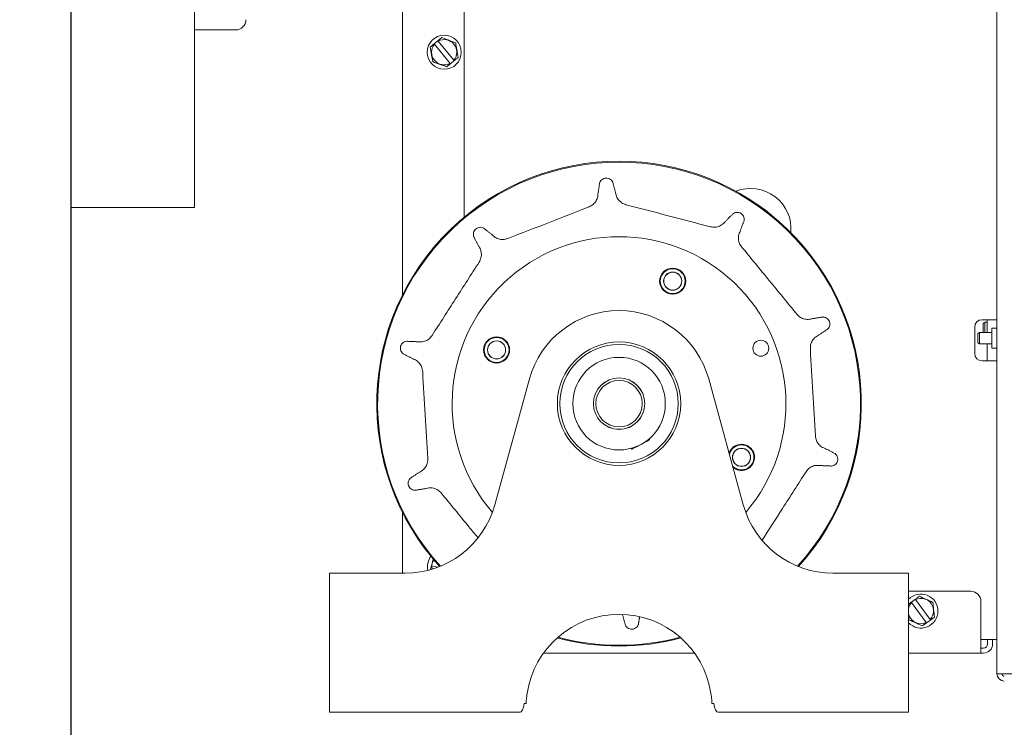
# Model space of a CAD drawing. Header units: inches. Extents: x 169.6 to 213.7, y 195.1 to 247.7.
# Tile 30 of 51: x 211.445 to 212.043, y 204.629 to 205.059. Entities that reach past the tile are written whole.
import ezdxf

# ---------------------------------------------------------------- set-up
doc = ezdxf.new("R2010")
doc.units = ezdxf.units.IN
doc.header["$LTSCALE"] = 0.25
doc.header["$MEASUREMENT"] = 0
doc.layers.add('ANNOTATIONS', color=1, linetype='Continuous')
doc.layers.add('RHX RH F.O.H.', color=7, linetype='Continuous')
doc.styles.add('ARIAL', font='arial.ttf', dxfattribs={"height": 0.09375})
doc.dimstyles.new('STANDARD$0', dxfattribs={"dimtxt": 0.09375, "dimasz": 0.09375, "dimexe": 0.03125, "dimexo": 0.046875, "dimgap": 0.09, "dimtad": 0, "dimtih": 1, "dimtoh": 1, "dimdec": 4, "dimzin": 0, "dimdsep": 46, "dimtxsty": 'ARIAL', "dimcen": 0.09, "dimadec": 0, "dimazin": 0, "dimtfac": 1, "dimtdec": 4, "dimtofl": 0, "dimtmove": 0, "dimatfit": 1, "dimfxl": 1, "dimtolj": 1, "dimtzin": 0, "dimarcsym": 0})

# ---------------------------------------------------------------- blocks, each defined once
blk = doc.blocks.new('*D19')
at = {"layer": 'ANNOTATIONS', "color": 0, "lineweight": -2, "transparency": 16777216}
for p, q in [((211.68821, 205.54715), (213.02274, 205.54715)), ((212.99149, 205.4534), (212.99149, 203.33205)), ((212.99149, 200.77585), (212.99149, 202.89719)), ((211.49184, 200.6821), (213.02274, 200.6821))]:
    blk.add_line(p, q, dxfattribs=at)
at = {"layer": 'ANNOTATIONS', "color": 0, "transparency": 16777216}
for points in [[(212.97586, 205.4534), (213.00711, 205.4534), (212.99149, 205.54715)], [(212.97586, 200.77585), (213.00711, 200.77585), (212.99149, 200.6821)]]:
    blk.add_solid(points, dxfattribs=at)
at = {"layer": 'defpoints', "color": 0, "transparency": 16777216}
for p in [(211.64134, 205.54715), (211.44497, 200.6821), (212.99149, 200.6821)]:
    blk.add_point(p, dxfattribs=at)
at = {"layer": 'ANNOTATIONS', "color": 0, "transparency": 16777216, "insert": (212.99149, 203.11462), "char_height": 0.09375, "attachment_point": 5, "style": 'ARIAL'}
blk.add_mtext('\\A1;TOTAL\\PHEIGHT', dxfattribs=at)

msp = doc.modelspace()

# ---------------------------------------------------------------- linework, layer by layer
at = {"layer": 'RHX RH F.O.H.', "linetype": 'Continuous'}
msp.add_line((211.47622, 204.4321), (211.47622, 205.4321), dxfattribs=at)
at = {"layer": 'RHX RH F.O.H.', "color": 7, "linetype": 'Continuous', "lineweight": 15}
for p, q in [((211.55122, 204.9446), (211.55122, 205.3946)), ((212.03887, 205.22953), (212.03887, 204.66126)), ((211.67767, 205.07573), (211.67767, 204.89151)), ((211.71517, 205.06948), (211.71517, 204.93865)), ((211.55122, 205.05235), (211.57622, 205.05235)), ((211.69685, 205.04393), (211.69916, 205.04584)), ((211.69935, 205.04562), (211.70891, 205.034)), ((211.70659, 205.03209), (211.69703, 205.04371)), ((211.70909, 205.03377), (211.70677, 205.03187)), ((211.47622, 204.9446), (211.55122, 204.9446)), ((212.02537, 204.85585), (212.02537, 204.87185)), ((212.02987, 204.87635), (212.03887, 204.87635)), ((212.03061, 204.87418), (212.03061, 204.86858)), ((212.03161, 204.8685), (212.03161, 204.87475)), ((212.03287, 204.8685), (212.03287, 204.87635)), ((212.03586, 204.8591), (212.03586, 204.87115)), ((212.02721, 204.86793), (212.02721, 204.86233)), ((212.02821, 204.86175), (212.02821, 204.8685)), ((212.03287, 204.86175), (212.03287, 204.85135)), ((212.03887, 204.85135), (212.02987, 204.85135)), ((211.75474, 204.84035), (211.73369, 204.76386)), ((211.79692, 204.83495), (211.79691, 204.83498)), ((211.79813, 204.83636), (211.79813, 204.83633)), ((211.88474, 204.76386), (211.86369, 204.84035)), ((211.79397, 204.82875), (211.79399, 204.82872)), ((211.82463, 204.82276), (211.82461, 204.82278)), ((211.81547, 204.81106), (211.81548, 204.81104)), ((211.81732, 204.81199), (211.81576, 204.81116)), ((211.81944, 204.81353), (211.81942, 204.81355)), ((211.822, 204.81641), (211.82201, 204.81638)), ((211.67767, 204.75919), (211.67767, 204.72235)), ((211.69523, 204.72691), (211.696, 204.72981)), ((211.69666, 204.73041), (211.69628, 204.72973)), ((211.69628, 204.72973), (211.69752, 204.72941)), ((211.63322, 204.72235), (211.63322, 204.63785)), ((211.67922, 204.72235), (211.63322, 204.72235)), ((211.69551, 204.72684), (211.69566, 204.7248)), ((211.69897, 204.72592), (211.69551, 204.72684)), ((211.98522, 204.72235), (211.93922, 204.72235)), ((211.98522, 204.63785), (211.98522, 204.72235)), ((212.02292, 204.71135), (211.98522, 204.71135)), ((211.98688, 204.70481), (211.98931, 204.70657)), ((211.99585, 204.69237), (211.98705, 204.70458)), ((211.98948, 204.70633), (211.99829, 204.69413)), ((212.02917, 204.7051), (212.02917, 204.67385)), ((211.99846, 204.6939), (211.99602, 204.69214)), ((212.03887, 204.6821), (212.02917, 204.6821)), ((212.03322, 204.67935), (212.03322, 204.6821)), ((212.03622, 204.67935), (212.03622, 204.6821)), ((211.85508, 204.67385), (211.76336, 204.67385)), ((212.03072, 204.67385), (211.98522, 204.67385)), ((212.03072, 204.67685), (212.02917, 204.67685)), ((212.03887, 204.66126), (212.171, 204.66126)), ((211.74905, 204.63785), (211.63322, 204.63785)), ((211.75165, 204.64325), (211.75277, 204.64325)), ((211.86567, 204.64325), (211.86679, 204.64325)), ((211.98522, 204.63785), (211.86938, 204.63785))]:
    msp.add_line(p, q, dxfattribs=at)
at = {"layer": 'RHX RH F.O.H.', "color": 7, "linetype": 'Continuous', "lineweight": 15, "flags": 128}
for points in [[(211.81734, 204.79784), (211.81765, 204.79801), (211.81853, 204.79848), (211.81988, 204.7992), (211.82137, 204.79999)], [(211.82346, 204.8011), (211.82496, 204.8019), (211.82631, 204.80262), (211.82719, 204.80308), (211.82749, 204.80324)], [(211.98705, 204.70458), (211.98574, 204.70265), (211.98522, 204.70118)]]:
    msp.add_lwpolyline(points, dxfattribs=at)
at = {"layer": 'RHX RH F.O.H.', "color": 7, "linetype": 'Continuous', "lineweight": 15}
for centre, radius in [((211.70297, 205.03885), 0.01035), ((211.84183, 204.89977), 0.00793), ((211.84183, 204.89977), 0.00775), ((211.84183, 204.89977), 0.00757), ((211.84183, 204.89977), 0.0055), ((211.84183, 204.89977), 0.00545), ((211.7348, 204.85797), 0.00793), ((211.7348, 204.85797), 0.00775), ((211.7348, 204.85797), 0.00757), ((211.7348, 204.85797), 0.0055), ((211.7348, 204.85797), 0.00545), ((211.80922, 204.82535), 0.0375), ((211.80922, 204.82535), 0.036), ((211.89538, 204.859), 0.00483), ((211.80922, 204.82535), 0.02812), ((211.80922, 204.82535), 0.01562), ((211.80922, 204.82535), 0.0156), ((211.80922, 204.82535), 0.0141), ((211.88364, 204.79274), 0.0055), ((211.88364, 204.79274), 0.00545)]:
    msp.add_circle(centre, radius, dxfattribs=at)
for centre, radius, start, end in [((211.57622, 205.0586), 0.00625, 270, 0), ((211.70297, 205.03885), 0.00767, 320.72188, 118.16943), ((211.70297, 205.03885), 0.00767, 140.72188, 298.16943), ((211.80922, 204.82535), 0.14725, 317.77113, 222.22887), ((211.80922, 204.82535), 0.14674, 317.69819, 222.30182), ((211.88922, 204.9316), 0.0245, 354.4, 111.64482), ((211.88922, 204.9316), 0.0145, 41.79943, 64.24538), ((211.80922, 204.82535), 0.10144, 319.37241, 220.62759), ((211.80922, 204.82535), 0.0565, 15.38848, 164.61152), ((212.02987, 204.87185), 0.0045, 90, 180), ((212.02987, 204.85585), 0.0045, 180, 270), ((211.82725, 204.80368), 0.0005, 298.00508, 28.00508), ((211.88364, 204.79274), 0.00793, 229.07783, 161.6991), ((211.88364, 204.79274), 0.00775, 227.08472, 163.69225), ((211.88364, 204.79274), 0.00757, 224.819, 165.95795), ((211.8171, 204.79828), 0.0005, 208.00508, 298.00508), ((211.67922, 204.77885), 0.0565, 270, 344.61152), ((211.93922, 204.77885), 0.0565, 195.38848, 270), ((211.70317, 204.72635), 0.01035, 143.15393, 192.69966), ((211.99267, 204.69935), 0.01035, 223.96147, 136.03855), ((212.02292, 204.7051), 0.00625, 0, 90), ((211.99267, 204.69935), 0.00767, 317.08907, 114.53663), ((211.80922, 204.64085), 0.0565, 8.55001, 171.44999), ((211.99267, 204.69935), 0.00767, 193.78954, 294.53663), ((211.80922, 204.82535), 0.14725, 255.19163, 284.80837), ((211.80922, 204.82535), 0.14674, 255.3243, 284.6757), ((212.03072, 204.67935), 0.0025, 270, 0), ((212.03072, 204.67935), 0.0055, 270, 0), ((212.04336, 204.66126), 0.00449, 180, 270), ((212.04336, 204.66126), 0.0015, 180, 270)]:
    msp.add_arc(centre, radius, start, end, dxfattribs=at)
at = {"layer": 'RHX RH F.O.H.', "color": 7, "linetype": 'Continuous', "lineweight": 15, "extrusion": (0, 0, -1)}
for centre, start_param, end_param in [((211.74905, 204.64925), 2.125058, 3.141593), ((211.86938, 204.64925), 3.141593, 4.158127)]:
    msp.add_ellipse(centre, major_axis=(0, 0.0114), ratio=0.267949, start_param=start_param, end_param=end_param, dxfattribs=at)
at = {"layer": 'RHX RH F.O.H.', "color": 7, "linetype": 'Continuous', "lineweight": 15}
for points, knots in [([(211.70149, 205.04775), (211.70119, 205.04751), (211.70043, 205.04688), (211.69965, 205.04624), (211.69916, 205.04584)], [0, 0, 0, 0, 0.385067, 1, 1, 1, 1]), ([(211.70994, 205.04458), (211.70843, 205.04515), (211.70561, 205.04621), (211.7028, 205.04726), (211.70149, 205.04775)], [0, 0, 0, 0, 0.532445, 1, 1, 1, 1]), ([(211.71142, 205.03569), (211.71115, 205.03727), (211.71066, 205.04024), (211.71017, 205.0432), (211.70994, 205.04458)], [0, 0, 0, 0, 0.532445, 1, 1, 1, 1]), ([(211.69452, 205.04202), (211.69479, 205.04044), (211.69528, 205.03747), (211.69577, 205.03451), (211.696, 205.03312)], [0, 0, 0, 0, 0.532445, 1, 1, 1, 1]), ([(211.696, 205.03312), (211.6975, 205.03256), (211.70033, 205.0315), (211.70314, 205.03045), (211.70445, 205.02995)], [0, 0, 0, 0, 0.532445, 1, 1, 1, 1]), ([(211.70909, 205.03377), (211.70957, 205.03417), (211.71036, 205.03481), (211.71112, 205.03544), (211.71142, 205.03569)], [0, 0, 0, 0, 0.614934, 1, 1, 1, 1]), ([(211.80536, 204.95987), (211.80512, 204.96029), (211.80465, 204.96111), (211.80346, 204.96198), (211.80207, 204.96242), (211.80061, 204.96237), (211.79926, 204.96184), (211.79817, 204.96091), (211.79764, 204.96001), (211.79746, 204.95949), (211.79743, 204.95941)], [0, 0, 0, 0, 0.143761, 0.284884, 0.422605, 0.558129, 0.693838, 0.831958, 0.973834, 1, 1, 1, 1]), ([(211.7964, 204.95281), (211.79637, 204.95227), (211.79628, 204.95078), (211.79537, 204.94848), (211.79355, 204.94621), (211.79185, 204.94535), (211.79099, 204.94492)], [0, 0, 0, 0, 0.159974, 0.440437, 0.719692, 1, 1, 1, 1]), ([(211.81344, 204.94622), (211.81297, 204.94637), (211.81158, 204.94681), (211.80957, 204.94824), (211.80778, 204.95059), (211.80736, 204.95249), (211.80715, 204.95343)], [0, 0, 0, 0, 0.146283, 0.43046, 0.715732, 1, 1, 1, 1]), ([(211.79099, 204.94492), (211.78276, 204.9417), (211.7663, 204.93527), (211.74983, 204.92884), (211.74159, 204.92562)], [0, 0, 0, 0, 0.499724, 1, 1, 1, 1]), ([(211.86475, 204.93279), (211.85621, 204.93503), (211.8391, 204.93951), (211.822, 204.94398), (211.81344, 204.94622)], [0, 0, 0, 0, 0.499724, 1, 1, 1, 1]), ([(211.88517, 204.93645), (211.88522, 204.93692), (211.88532, 204.93787), (211.88487, 204.93927), (211.884, 204.94044), (211.88279, 204.94126), (211.88139, 204.94163), (211.87996, 204.94152), (211.879, 204.9411), (211.87855, 204.94078), (211.87848, 204.94073)], [0, 0, 0, 0, 0.143761, 0.284885, 0.422608, 0.558134, 0.69384, 0.83196, 0.973833, 1, 1, 1, 1]), ([(211.72703, 204.93191), (211.72659, 204.93211), (211.72573, 204.9325), (211.72425, 204.9325), (211.72287, 204.93204), (211.72172, 204.93114), (211.72094, 204.92993), (211.7206, 204.92852), (211.7207, 204.92749), (211.72086, 204.92696), (211.72089, 204.92688)], [0, 0, 0, 0, 0.143764, 0.28489, 0.422609, 0.558134, 0.69384, 0.831959, 0.973835, 1, 1, 1, 1]), ([(211.87377, 204.936), (211.87342, 204.93558), (211.87248, 204.93443), (211.87038, 204.9331), (211.86758, 204.93234), (211.8657, 204.93264), (211.86475, 204.93279)], [0, 0, 0, 0, 0.159974, 0.440441, 0.719693, 1, 1, 1, 1]), ([(211.74159, 204.92562), (211.74112, 204.92546), (211.73973, 204.92501), (211.73727, 204.92497), (211.73444, 204.92583), (211.73299, 204.92711), (211.73226, 204.92776)], [0, 0, 0, 0, 0.146287, 0.430466, 0.715731, 1, 1, 1, 1]), ([(211.88368, 204.92066), (211.88338, 204.92106), (211.88252, 204.92223), (211.88173, 204.92457), (211.88167, 204.92752), (211.88244, 204.9293), (211.88283, 204.93019)], [0, 0, 0, 0, 0.146286, 0.430463, 0.715733, 1, 1, 1, 1]), ([(211.72394, 204.92093), (211.72423, 204.92048), (211.72503, 204.91922), (211.72564, 204.91682), (211.7255, 204.91392), (211.72463, 204.91222), (211.7242, 204.91137)], [0, 0, 0, 0, 0.1599722, 0.4404372, 0.7196906, 1, 1, 1, 1]), ([(211.9173, 204.87963), (211.9117, 204.88647), (211.90049, 204.90014), (211.88928, 204.91382), (211.88368, 204.92066)], [0, 0, 0, 0, 0.499724, 1, 1, 1, 1]), ([(211.7242, 204.91137), (211.71943, 204.90393), (211.70989, 204.88905), (211.70034, 204.87416), (211.69557, 204.86672)], [0, 0, 0, 0, 0.499724, 1, 1, 1, 1]), ([(211.92647, 204.87693), (211.92595, 204.87679), (211.92451, 204.87642), (211.92203, 204.87657), (211.91932, 204.8776), (211.91797, 204.87896), (211.9173, 204.87963)], [0, 0, 0, 0, 0.159972, 0.44044, 0.719691, 1, 1, 1, 1]), ([(211.93596, 204.87059), (211.93628, 204.87094), (211.93692, 204.87165), (211.93738, 204.87305), (211.93737, 204.87451), (211.93687, 204.87588), (211.93595, 204.877), (211.93473, 204.87775), (211.93371, 204.87798), (211.93316, 204.87799), (211.93307, 204.87799)], [0, 0, 0, 0, 0.14376, 0.284885, 0.422606, 0.558133, 0.693838, 0.831959, 0.973834, 1, 1, 1, 1]), ([(211.69557, 204.86672), (211.69528, 204.86631), (211.69443, 204.86513), (211.69246, 204.86366), (211.68966, 204.86269), (211.68773, 204.86287), (211.68677, 204.86296)], [0, 0, 0, 0, 0.146287, 0.430464, 0.715734, 1, 1, 1, 1]), ([(211.92548, 204.85869), (211.92547, 204.85919), (211.92547, 204.86064), (211.9262, 204.863), (211.92788, 204.86542), (211.92956, 204.86641), (211.93039, 204.8669)], [0, 0, 0, 0, 0.146283, 0.43046, 0.715732, 1, 1, 1, 1]), ([(211.68009, 204.86325), (211.67962, 204.86316), (211.67869, 204.86296), (211.6775, 204.8621), (211.67665, 204.86091), (211.67625, 204.85951), (211.67633, 204.85806), (211.67688, 204.85673), (211.67757, 204.85595), (211.67801, 204.85562), (211.67808, 204.85557)], [0, 0, 0, 0, 0.1437594, 0.284882, 0.4226044, 0.5581316, 0.6938374, 0.8319552, 0.9738338, 1, 1, 1, 1]), ([(211.92856, 204.80574), (211.92805, 204.81456), (211.92702, 204.83221), (211.92599, 204.84986), (211.92548, 204.85869)], [0, 0, 0, 0, 0.499724, 1, 1, 1, 1]), ([(211.68404, 204.85255), (211.68455, 204.85235), (211.68593, 204.85181), (211.68784, 204.85023), (211.68943, 204.8478), (211.68973, 204.84591), (211.68988, 204.84497)], [0, 0, 0, 0, 0.159977, 0.440437, 0.719692, 1, 1, 1, 1]), ([(211.68988, 204.84497), (211.69039, 204.83615), (211.69142, 204.8185), (211.69245, 204.80085), (211.69296, 204.79201)], [0, 0, 0, 0, 0.499724, 1, 1, 1, 1]), ([(211.93439, 204.79816), (211.93389, 204.79835), (211.9325, 204.7989), (211.93059, 204.80048), (211.929, 204.80291), (211.92871, 204.80479), (211.92856, 204.80574)], [0, 0, 0, 0, 0.159976, 0.440437, 0.719692, 1, 1, 1, 1]), ([(211.93834, 204.78745), (211.93881, 204.78755), (211.93974, 204.78774), (211.94094, 204.78861), (211.94179, 204.7898), (211.94219, 204.7912), (211.94211, 204.79264), (211.94155, 204.79397), (211.94087, 204.79476), (211.94042, 204.79509), (211.94036, 204.79514)], [0, 0, 0, 0, 0.1437588, 0.2848853, 0.4226065, 0.558131, 0.6938366, 0.8319559, 0.9738339, 1, 1, 1, 1]), ([(211.69296, 204.79201), (211.69296, 204.79152), (211.69297, 204.79006), (211.69224, 204.78771), (211.69055, 204.78528), (211.68888, 204.7843), (211.68805, 204.78381)], [0, 0, 0, 0, 0.146284, 0.430462, 0.715735, 1, 1, 1, 1]), ([(211.92287, 204.78399), (211.92316, 204.78439), (211.92401, 204.78557), (211.92598, 204.78705), (211.92877, 204.78802), (211.9307, 204.78783), (211.93167, 204.78774)], [0, 0, 0, 0, 0.146284, 0.430462, 0.715733, 1, 1, 1, 1]), ([(211.89619, 204.74238), (211.90031, 204.7488), (211.9092, 204.76267), (211.91809, 204.77654), (211.92287, 204.78399)], [0, 0, 0, 0, 0.463124, 1, 1, 1, 1]), ([(211.68248, 204.78012), (211.68215, 204.77976), (211.68152, 204.77906), (211.68106, 204.77766), (211.68107, 204.7762), (211.68157, 204.77483), (211.68248, 204.77371), (211.68371, 204.77295), (211.68473, 204.77273), (211.68528, 204.77272), (211.68537, 204.77272)], [0, 0, 0, 0, 0.14376, 0.284883, 0.422605, 0.558132, 0.693838, 0.831958, 0.973834, 1, 1, 1, 1]), ([(211.69196, 204.77378), (211.69249, 204.77392), (211.69393, 204.77429), (211.6964, 204.77413), (211.69912, 204.7731), (211.70046, 204.77175), (211.70114, 204.77107)], [0, 0, 0, 0, 0.1599775, 0.4404395, 0.7196951, 1, 1, 1, 1]), ([(211.70114, 204.77107), (211.70674, 204.76424), (211.71415, 204.7552), (211.72156, 204.74615), (211.72337, 204.74394)], [0, 0, 0, 0, 0.755622, 1, 1, 1, 1]), ([(211.99176, 204.70833), (211.99145, 204.7081), (211.99064, 204.70753), (211.98982, 204.70693), (211.98931, 204.70657)], [0, 0, 0, 0, 0.38507, 1, 1, 1, 1]), ([(211.99998, 204.70463), (211.99852, 204.70529), (211.99577, 204.70652), (211.99303, 204.70775), (211.99176, 204.70833)], [0, 0, 0, 0, 0.532445, 1, 1, 1, 1]), ([(212.0009, 204.69566), (212.00074, 204.69725), (212.00043, 204.70025), (212.00013, 204.70324), (211.99998, 204.70463)], [0, 0, 0, 0, 0.532444, 1, 1, 1, 1]), ([(211.81308, 204.69084), (211.81331, 204.69042), (211.81378, 204.6896), (211.81498, 204.68873), (211.81637, 204.68829), (211.81782, 204.68834), (211.81917, 204.68886), (211.82027, 204.6898), (211.8208, 204.69069), (211.82098, 204.69122), (211.821, 204.6913)], [0, 0, 0, 0, 0.143761, 0.284884, 0.422605, 0.558135, 0.693839, 0.831957, 0.973835, 1, 1, 1, 1]), ([(211.98535, 204.69407), (211.98682, 204.69342), (211.98957, 204.69218), (211.9923, 204.69095), (211.99358, 204.69038)], [0, 0, 0, 0, 0.532442, 1, 1, 1, 1]), ([(211.99846, 204.6939), (211.99896, 204.69426), (211.99979, 204.69485), (212.00059, 204.69543), (212.0009, 204.69566)], [0, 0, 0, 0, 0.61493, 1, 1, 1, 1]), ([(211.75277, 204.64325), (211.7528, 204.6438), (211.75285, 204.64489), (211.75303, 204.64691), (211.75323, 204.64839), (211.75335, 204.64925)], [0, 0, 0, 0, 0.2944346, 0.5887794, 1, 1, 1, 1]), ([(211.86509, 204.64925), (211.86518, 204.64863), (211.86535, 204.64739), (211.86556, 204.64533), (211.86563, 204.64402), (211.86567, 204.64325)], [0, 0, 0, 0, 0.296612, 0.591343, 1, 1, 1, 1])]:
    msp.add_open_spline(points, degree=3, knots=knots, dxfattribs=at)
for points in [[(211.69935, 205.04562), (211.69916, 205.04584)], [(211.69685, 205.04393), (211.69452, 205.04202)], [(211.69685, 205.04393), (211.69703, 205.04371)], [(211.70909, 205.03377), (211.70891, 205.034)], [(211.70445, 205.02995), (211.70677, 205.03187)], [(211.70659, 205.03209), (211.70677, 205.03187)], [(211.79743, 204.95941), (211.7964, 204.95281)], [(211.80715, 204.95343), (211.80536, 204.95987)], [(211.87848, 204.94073), (211.87377, 204.936)], [(211.73226, 204.92776), (211.72703, 204.93191)], [(211.88283, 204.93019), (211.88517, 204.93645)], [(211.72089, 204.92688), (211.72394, 204.92093)], [(211.93307, 204.87799), (211.92647, 204.87693)], [(212.03061, 204.87418), (212.03161, 204.87475)], [(212.03161, 204.87475), (212.03287, 204.87475)], [(212.03586, 204.87115), (212.03887, 204.87115)], [(211.93039, 204.8669), (211.93596, 204.87059)], [(212.02721, 204.86793), (212.02821, 204.8685)], [(212.02821, 204.8685), (212.03586, 204.8685)], [(212.03074, 204.8685), (212.03061, 204.86858)], [(211.68677, 204.86296), (211.68009, 204.86325)], [(212.02821, 204.86175), (212.02721, 204.86233)], [(212.03586, 204.86175), (212.02821, 204.86175)], [(212.03887, 204.8591), (212.03586, 204.8591)], [(211.67808, 204.85557), (211.68404, 204.85255)], [(211.80297, 204.83965), (211.80297, 204.83967)], [(211.81547, 204.83967), (211.81547, 204.83965)], [(211.80297, 204.81103), (211.80297, 204.81106)], [(211.82761, 204.80408), (211.8277, 204.80392)], [(211.81666, 204.79805), (211.81658, 204.79821)], [(211.94036, 204.79514), (211.93439, 204.79816)], [(211.93167, 204.78774), (211.93834, 204.78745)], [(211.68805, 204.78381), (211.68248, 204.78012)], [(211.68537, 204.77272), (211.69196, 204.77378)], [(211.69631, 204.73097), (211.696, 204.72981)], [(211.69628, 204.72973), (211.696, 204.72981)], [(211.69523, 204.72691), (211.69468, 204.72484)], [(211.69523, 204.72691), (211.69551, 204.72684)], [(211.98688, 204.70481), (211.98522, 204.70361)], [(211.98688, 204.70481), (211.98705, 204.70458)], [(211.98948, 204.70633), (211.98931, 204.70657)], [(211.81129, 204.69727), (211.81308, 204.69084)], [(211.821, 204.6913), (211.82168, 204.69562)], [(211.98522, 204.6954), (211.98535, 204.69407)], [(211.99358, 204.69038), (211.99602, 204.69214)], [(211.99585, 204.69237), (211.99602, 204.69214)], [(211.99846, 204.6939), (211.99829, 204.69413)]]:
    msp.add_open_spline(points, degree=1, dxfattribs=at)

# ---------------------------------------------------------------- dimensions: what is measured, and where the dimension line sits
at = {"layer": 'ANNOTATIONS'}
dim = msp.add_linear_dim(base=(212.99149, 200.6821), p1=(211.64134, 205.54715), p2=(211.44497, 200.6821), angle=90, text='TOTAL\\PHEIGHT', dimstyle='STANDARD$0', dxfattribs=at)
dim.commit()
dim.dimension.update_dxf_attribs({"geometry": '*D19', "text_midpoint": (212.99149, 203.11462)})

doc.saveas('drawing.dxf')
